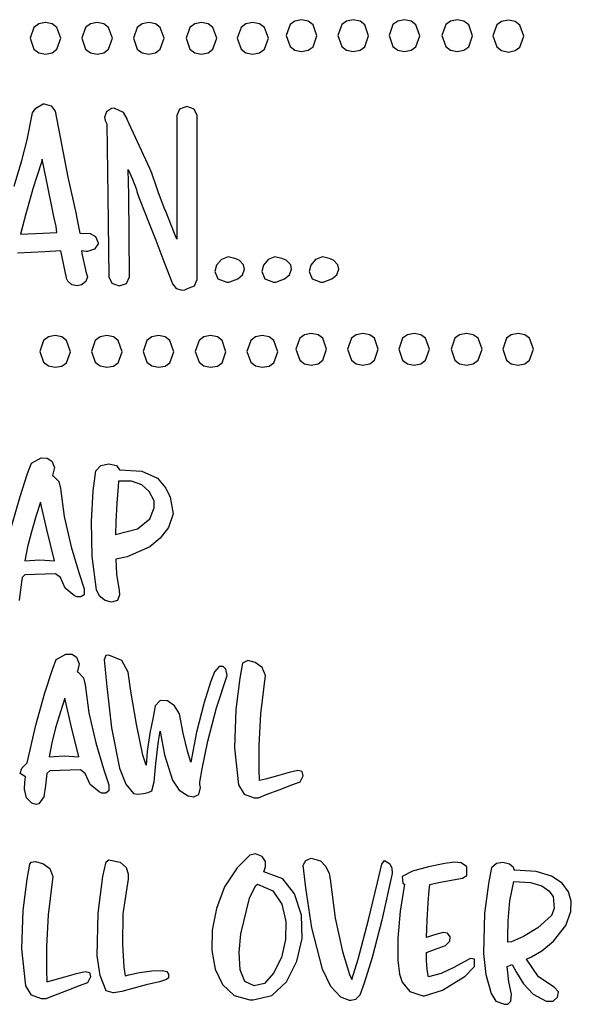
# Model space of a CAD drawing. Extents: x 48 to 160, y 6 to 137.
# Tile 5 of 14: x 131 to 160, y 11 to 63. Entities that reach past the tile are written whole.
import ezdxf

# ---------------------------------------------------------------- set-up
doc = ezdxf.new("R2010")
doc.units = 0

msp = doc.modelspace()

# ---------------------------------------------------------------- linework, layer by layer
at = {"layer": 'Layer 1'}
for p, q in [((132.067106, 62.525452), (131.815753, 62.336827)), ((132.419, 62.597), (132.067106, 62.525452)), ((132.77075, 62.525449), (132.419, 62.597)), ((132.419, 62.597), (132.419, 62.597)), ((133.022, 62.336814), (132.77075, 62.525449)), ((134.776106, 62.525452), (134.524752, 62.336827)), ((135.128, 62.597), (134.776106, 62.525452)), ((135.47975, 62.525449), (135.128, 62.597)), ((135.128, 62.597), (135.128, 62.597)), ((135.731, 62.336814), (135.47975, 62.525449)), ((137.485106, 62.525452), (137.233752, 62.336827)), ((137.837, 62.597), (137.485106, 62.525452)), ((138.189078, 62.525449), (137.837, 62.597)), ((137.837, 62.597), (137.837, 62.597)), ((138.440562, 62.336814), (138.189078, 62.525449)), ((140.251106, 62.525452), (139.999752, 62.336827)), ((140.603, 62.597), (140.251106, 62.525452)), ((140.95475, 62.525449), (140.603, 62.597)), ((140.603, 62.597), (140.603, 62.597)), ((141.206, 62.336814), (140.95475, 62.525449)), ((142.932106, 62.525452), (142.680752, 62.336827)), ((143.284, 62.597), (142.932106, 62.525452)), ((143.645266, 62.525449), (143.284, 62.597)), ((143.284, 62.597), (143.284, 62.597)), ((143.903312, 62.336814), (143.645266, 62.525449)), ((145.248753, 62.477927), (145.04767, 61.905545)), ((145.500106, 62.666552), (145.248753, 62.477927)), ((145.852, 62.7381), (145.500106, 62.666552)), ((146.204078, 62.665392), (145.852, 62.7381)), ((145.852, 62.7381), (145.852, 62.7381)), ((146.455563, 62.473948), (146.204078, 62.665392)), ((146.65675, 61.894936), (146.455563, 62.473948)), ((147.958753, 62.477927), (147.75767, 61.905545)), ((148.210106, 62.666552), (147.958753, 62.477927)), ((148.562, 62.7381), (148.210106, 62.666552)), ((148.91375, 62.665392), (148.562, 62.7381)), ((148.562, 62.7381), (148.562, 62.7381)), ((149.165, 62.473948), (148.91375, 62.665392)), ((149.366, 61.894936), (149.165, 62.473948)), ((150.639752, 62.477927), (150.43867, 61.905545)), ((150.891106, 62.666552), (150.639752, 62.477927)), ((151.243, 62.7381), (150.891106, 62.666552)), ((151.59475, 62.665392), (151.243, 62.7381)), ((151.243, 62.7381), (151.243, 62.7381)), ((151.846, 62.473948), (151.59475, 62.665392)), ((152.047, 61.894936), (151.846, 62.473948)), ((153.405753, 62.477927), (153.20467, 61.905545)), ((153.657106, 62.666552), (153.405753, 62.477927)), ((154.009, 62.7381), (153.657106, 62.666552)), ((154.36075, 62.665392), (154.009, 62.7381)), ((154.009, 62.7381), (154.009, 62.7381)), ((154.612, 62.473948), (154.36075, 62.665392)), ((154.813, 61.894936), (154.612, 62.473948)), ((156.086437, 62.461571), (155.88525, 61.887864)), ((156.337922, 62.646385), (156.086437, 62.461571)), ((156.69, 62.70981), (156.337922, 62.646385)), ((157.041894, 62.638262), (156.69, 62.70981)), ((157.293248, 62.449637), (157.041894, 62.638262)), ((157.49433, 61.877255), (157.293248, 62.449637)), ((131.815753, 62.336827), (131.61467, 61.764445)), ((133.223, 61.764411), (133.022, 62.336814)), ((134.524752, 62.336827), (134.32367, 61.764445)), ((135.932, 61.764411), (135.731, 62.336814)), ((137.233752, 62.336827), (137.03267, 61.764445)), ((138.64175, 61.764411), (138.440562, 62.336814)), ((139.999752, 62.336827), (139.79867, 61.764445)), ((141.407, 61.764411), (141.206, 62.336814)), ((142.680752, 62.336827), (142.47967, 61.764445)), ((144.10975, 61.764411), (143.903312, 62.336814)), ((145.04767, 61.905545), (145.248753, 61.333163)), ((146.455563, 61.321229), (146.65675, 61.894936)), ((147.75767, 61.905545), (147.958753, 61.333163)), ((149.165, 61.321229), (149.366, 61.894936)), ((150.43867, 61.905545), (150.639752, 61.333163)), ((151.846, 61.321229), (152.047, 61.894936)), ((153.20467, 61.905545), (153.405753, 61.333163)), ((154.612, 61.321229), (154.813, 61.894936)), ((155.88525, 61.887864), (156.086437, 61.308852)), ((157.293248, 61.304873), (157.49433, 61.877255)), ((131.61467, 61.764445), (131.815753, 61.192063)), ((133.022, 61.192025), (133.223, 61.764411)), ((134.32367, 61.764445), (134.524752, 61.192063)), ((135.731, 61.192025), (135.932, 61.764411)), ((137.03267, 61.764445), (137.233752, 61.192063)), ((138.440562, 61.192025), (138.64175, 61.764411)), ((139.79867, 61.764445), (139.999752, 61.192063)), ((141.206, 61.192025), (141.407, 61.764411)), ((142.47967, 61.764445), (142.680752, 61.192063)), ((143.903312, 61.192025), (144.10975, 61.764411)), ((131.815753, 61.192063), (132.067106, 61.003438)), ((132.067106, 61.003438), (132.419, 60.93189)), ((132.419, 60.93189), (132.77075, 61.003412)), ((132.77075, 61.003412), (133.022, 61.192025)), ((134.524752, 61.192063), (134.776106, 61.003438)), ((134.776106, 61.003438), (135.128, 60.93189)), ((135.128, 60.93189), (135.47975, 61.003412)), ((135.47975, 61.003412), (135.731, 61.192025)), ((137.233752, 61.192063), (137.485106, 61.003438)), ((137.485106, 61.003438), (137.837, 60.93189)), ((137.837, 60.93189), (138.189078, 61.003412)), ((138.189078, 61.003412), (138.440562, 61.192025)), ((139.999752, 61.192063), (140.251106, 61.003438)), ((140.251106, 61.003438), (140.603, 60.93189)), ((140.603, 60.93189), (140.95475, 61.003412)), ((140.95475, 61.003412), (141.206, 61.192025)), ((142.680752, 61.192063), (142.932106, 61.003438)), ((142.932106, 61.003438), (143.284, 60.93189)), ((143.284, 60.93189), (143.645266, 61.003412)), ((143.645266, 61.003412), (143.903312, 61.192025)), ((145.248753, 61.333163), (145.500106, 61.144538)), ((145.500106, 61.144538), (145.852, 61.07299)), ((145.852, 61.07299), (146.204078, 61.136415)), ((146.204078, 61.136415), (146.455563, 61.321229)), ((147.958753, 61.333163), (148.210106, 61.144538)), ((148.210106, 61.144538), (148.562, 61.07299)), ((148.562, 61.07299), (148.91375, 61.136415)), ((148.91375, 61.136415), (149.165, 61.321229)), ((150.639752, 61.333163), (150.891106, 61.144538)), ((150.891106, 61.144538), (151.243, 61.07299)), ((151.243, 61.07299), (151.59475, 61.136415)), ((151.59475, 61.136415), (151.846, 61.321229)), ((153.405753, 61.333163), (153.657106, 61.144538)), ((153.657106, 61.144538), (154.009, 61.07299)), ((154.009, 61.07299), (154.36075, 61.136415)), ((154.36075, 61.136415), (154.612, 61.321229)), ((156.086437, 61.308852), (156.337922, 61.117408)), ((156.337922, 61.117408), (156.69, 61.0447)), ((156.69, 61.0447), (157.041894, 61.116248)), ((156.69, 61.0447), (156.69, 61.0447)), ((157.041894, 61.116248), (157.293248, 61.304873)), ((131.910998, 58.10961), (132.306109, 58.335388)), ((132.306109, 58.335388), (132.362554, 58.335388)), ((132.362554, 58.335388), (132.729443, 58.2225)), ((131.459443, 56.4445), (131.741665, 57.85561)), ((131.741665, 57.85561), (131.910998, 58.10961)), ((132.729443, 58.2225), (132.926998, 57.940277)), ((132.926998, 57.940277), (133.604331, 54.497167)), ((135.621446, 57.908561), (135.522668, 57.629867)), ((135.889557, 58.081422), (135.621446, 57.908561)), ((136.030668, 58.109644), (135.889557, 58.081422)), ((136.510445, 57.883866), (136.030668, 58.109644)), ((136.708, 57.5452), (136.510445, 57.883866)), ((139.456473, 58.060245), (139.304778, 57.714523)), ((139.841, 58.1943), (139.456473, 58.060245)), ((140.214805, 58.049654), (139.841, 58.1943)), ((139.841, 58.1943), (139.841, 58.1943)), ((140.377442, 57.714535), (140.214805, 58.049654)), ((135.522668, 57.629867), (135.55089, 57.460534)), ((135.55089, 57.460534), (135.635557, 57.291201)), ((135.635557, 57.291201), (135.692001, 53.509431)), ((136.708338, 57.516966), (136.708, 57.5452)), ((137.893668, 54.948746), (136.708338, 57.516966)), ((139.304778, 57.714523), (139.304778, 51.251643)), ((140.377442, 49.134985), (140.377442, 57.714535)), ((131.177221, 55.37206), (131.459443, 56.4445)), ((130.78211, 54.01739), (131.177221, 55.37206)), ((132.192778, 55.230927), (131.769445, 53.876257)), ((132.249222, 55.428482), (132.192778, 55.230927)), ((132.475, 54.327812), (132.249222, 55.428482)), ((136.793222, 53.56587), (136.765, 54.89231)), ((136.765, 54.89231), (136.849666, 54.694755)), ((136.849666, 54.694755), (136.849666, 54.694755)), ((136.849666, 54.694755), (136.990777, 54.384311)), ((138.006557, 54.694746), (137.893668, 54.948746)), ((138.260557, 53.932747), (138.006557, 54.694746)), ((132.870111, 52.436922), (132.475, 54.327812)), ((133.604331, 54.497167), (134.027664, 52.549837)), ((136.990777, 54.384311), (137.188332, 53.848089)), ((131.769445, 53.876257), (131.628334, 53.368257)), ((137.188332, 53.848089), (137.216554, 53.7352)), ((137.216554, 53.7352), (137.301221, 53.4812)), ((138.345224, 53.678747), (138.260557, 53.932747)), ((138.260557, 53.932747), (138.260557, 53.932747)), ((138.68389, 52.803859), (138.345224, 53.678747)), ((131.628334, 53.368257), (131.402556, 52.578035)), ((135.692001, 53.509431), (135.749, 49.2761)), ((136.821444, 49.2761), (136.793222, 53.56587)), ((137.301221, 53.4812), (137.696332, 52.4652)), ((138.712112, 52.747415), (138.68389, 52.803859)), ((138.68389, 52.803859), (138.68389, 52.803859)), ((139.191889, 51.533865), (138.712112, 52.747415)), ((131.402556, 52.578035), (131.120334, 51.505595)), ((132.983, 51.9007), (132.870111, 52.436922)), ((134.027664, 52.549837), (134.055886, 52.436948)), ((134.055886, 52.436948), (134.225219, 51.56206)), ((137.696332, 52.4652), (137.724554, 52.436978)), ((137.724554, 52.436978), (137.724554, 52.408756)), ((137.724554, 52.408756), (138.204331, 51.195206)), ((131.120334, 51.505595), (132.277444, 51.562039)), ((132.277444, 51.562039), (133.011221, 51.590262)), ((133.011221, 51.590262), (132.983, 51.9007)), ((132.983, 51.9007), (132.983, 51.9007)), ((134.225219, 51.56206), (134.761441, 51.533838)), ((134.761441, 51.533838), (135.046805, 51.389242)), ((135.046805, 51.389242), (135.184, 51.0541)), ((135.184, 51.0541), (135.184, 50.997656)), ((135.184, 51.0541), (135.184, 51.0541)), ((138.204331, 51.195206), (138.57122, 50.207429)), ((139.304778, 51.251643), (139.191889, 51.533865)), ((132.390003, 50.574322), (130.950673, 50.517878)), ((133.236669, 50.630767), (132.390003, 50.574322)), ((133.518891, 49.219657), (133.236669, 50.630767)), ((134.563112, 50.602545), (134.309112, 50.630767)), ((134.309112, 50.630767), (134.337334, 50.489656)), ((134.619556, 50.602545), (134.563112, 50.602545)), ((134.986445, 50.715433), (134.619556, 50.602545)), ((135.184, 50.997656), (134.986445, 50.715433)), ((134.337334, 50.489656), (134.563112, 49.473656)), ((138.57122, 50.207429), (139.022775, 49.050319)), ((141.647667, 50.179222), (141.393667, 49.889945)), ((142.000445, 50.323861), (141.647667, 50.179222)), ((142.353222, 50.235667), (142.000445, 50.323861)), ((142.579, 50.151), (142.353222, 50.235667)), ((142.804403, 49.90049), (142.579, 50.151)), ((142.579, 50.151), (142.579, 50.151)), ((144.102667, 50.179222), (143.848667, 49.889945)), ((144.455444, 50.323861), (144.102667, 50.179222)), ((144.808222, 50.235667), (144.455444, 50.323861)), ((145.034, 50.151), (144.808222, 50.235667)), ((145.280778, 49.90049), (145.034, 50.151)), ((145.034, 50.151), (145.034, 50.151)), ((146.585667, 50.179222), (146.331667, 49.889945)), ((146.938445, 50.323861), (146.585667, 50.179222)), ((147.291222, 50.235667), (146.938445, 50.323861)), ((147.517, 50.151), (147.291222, 50.235667)), ((147.753653, 49.90049), (147.517, 50.151)), ((147.517, 50.151), (147.517, 50.151)), ((141.393667, 49.889945), (141.309001, 49.558334)), ((141.309001, 49.558334), (141.460695, 49.170279)), ((142.753184, 49.37489), (142.861222, 49.671223)), ((142.861222, 49.671223), (142.804403, 49.90049)), ((143.848667, 49.889945), (143.764001, 49.558334)), ((143.764001, 49.558334), (143.915695, 49.170279)), ((145.208184, 49.37489), (145.316222, 49.671223)), ((145.316222, 49.671223), (145.280778, 49.90049)), ((146.331667, 49.889945), (146.247001, 49.558334)), ((146.247001, 49.558334), (146.398695, 49.170279)), ((147.691184, 49.37489), (147.799222, 49.671223)), ((147.799222, 49.671223), (147.753653, 49.90049)), ((133.518891, 49.191435), (133.518891, 49.219657)), ((133.575335, 49.078546), (133.518891, 49.191435)), ((133.603557, 49.050323), (133.575335, 49.078546)), ((133.801112, 48.859823), (133.603557, 49.050323)), ((134.538417, 49.022101), (134.309112, 48.852768)), ((134.619556, 49.276101), (134.538417, 49.022101)), ((134.563112, 49.473656), (134.619556, 49.276101)), ((135.749, 49.2761), (135.900694, 48.940962)), ((136.669749, 48.930378), (136.821444, 49.2761)), ((139.022775, 49.050319), (139.07922, 48.909208)), ((140.229275, 48.799847), (140.377442, 49.134985)), ((141.460695, 49.170279), (141.929889, 48.99389)), ((141.929889, 48.99389), (142.014556, 48.99389)), ((142.014556, 48.99389), (142.042778, 48.99389)), ((142.042778, 48.99389), (142.504916, 49.163224)), ((142.504916, 49.163224), (142.753184, 49.37489)), ((143.915695, 49.170279), (144.384889, 48.99389)), ((144.384889, 48.99389), (144.469556, 48.99389)), ((144.469556, 48.99389), (144.497778, 48.99389)), ((144.497778, 48.99389), (144.959916, 49.163224)), ((144.959916, 49.163224), (145.208184, 49.37489)), ((146.398695, 49.170279), (146.867889, 48.99389)), ((146.867889, 48.99389), (146.952556, 48.99389)), ((146.952556, 48.99389), (146.980778, 48.99389)), ((146.980778, 48.99389), (147.442916, 49.163224)), ((147.442916, 49.163224), (147.691184, 49.37489)), ((134.083334, 48.796323), (133.801112, 48.859823)), ((134.309112, 48.852768), (134.083334, 48.796323)), ((135.900694, 48.940962), (136.285222, 48.796323)), ((136.285222, 48.796323), (136.669749, 48.930378)), ((139.07922, 48.909208), (139.269719, 48.665791)), ((139.269719, 48.665791), (139.58722, 48.570542)), ((139.58722, 48.570542), (139.728331, 48.598764)), ((139.728331, 48.598764), (139.869442, 48.655208)), ((139.869442, 48.655208), (140.229275, 48.799847)), ((132.323753, 45.939727), (132.12267, 45.367345)), ((132.575106, 46.128352), (132.323753, 45.939727)), ((132.927, 46.1999), (132.575106, 46.128352)), ((133.27875, 46.126035), (132.927, 46.1999)), ((132.927, 46.1999), (132.927, 46.1999)), ((133.53, 45.931783), (133.27875, 46.126035)), ((133.731, 45.346161), (133.53, 45.931783)), ((135.032753, 45.939727), (134.83167, 45.367345)), ((135.284106, 46.128352), (135.032753, 45.939727)), ((135.636, 46.1999), (135.284106, 46.128352)), ((135.98775, 46.126035), (135.636, 46.1999)), ((135.636, 46.1999), (135.636, 46.1999)), ((136.239, 45.931783), (135.98775, 46.126035)), ((136.44, 45.346161), (136.239, 45.931783)), ((137.741753, 45.939727), (137.54067, 45.367345)), ((137.993106, 46.128352), (137.741753, 45.939727)), ((138.345, 46.1999), (137.993106, 46.128352)), ((138.697078, 46.126035), (138.345, 46.1999)), ((138.345, 46.1999), (138.345, 46.1999)), ((138.948563, 45.931783), (138.697078, 46.126035)), ((139.14975, 45.346161), (138.948563, 45.931783)), ((140.479753, 45.939727), (140.27867, 45.367345)), ((140.731106, 46.128352), (140.479753, 45.939727)), ((141.083, 46.1999), (140.731106, 46.128352)), ((141.43475, 46.126035), (141.083, 46.1999)), ((141.083, 46.1999), (141.083, 46.1999)), ((141.686, 45.931783), (141.43475, 46.126035)), ((141.887, 45.346161), (141.686, 45.931783)), ((143.188753, 45.939727), (142.98767, 45.367345)), ((143.440106, 46.128352), (143.188753, 45.939727)), ((143.792, 46.1999), (143.440106, 46.128352)), ((144.144078, 46.126035), (143.792, 46.1999)), ((143.792, 46.1999), (143.792, 46.1999)), ((144.395563, 45.931783), (144.144078, 46.126035)), ((144.59675, 45.346161), (144.395563, 45.931783)), ((145.756753, 46.052527), (145.55567, 45.480145)), ((146.008106, 46.241152), (145.756753, 46.052527)), ((146.36, 46.3127), (146.008106, 46.241152)), ((146.712078, 46.241153), (146.36, 46.3127)), ((146.36, 46.3127), (146.36, 46.3127)), ((146.963562, 46.052528), (146.712078, 46.241153)), ((147.16475, 45.480149), (146.963562, 46.052528)), ((148.466752, 46.052527), (148.26567, 45.480145)), ((148.718106, 46.241152), (148.466752, 46.052527)), ((149.07, 46.3127), (148.718106, 46.241152)), ((149.42175, 46.241153), (149.07, 46.3127)), ((149.07, 46.3127), (149.07, 46.3127)), ((149.673, 46.052528), (149.42175, 46.241153)), ((149.874, 45.480149), (149.673, 46.052528)), ((151.147753, 46.052527), (150.94667, 45.480145)), ((151.399106, 46.241152), (151.147753, 46.052527)), ((151.751, 46.3127), (151.399106, 46.241152)), ((152.10275, 46.241153), (151.751, 46.3127)), ((151.751, 46.3127), (151.751, 46.3127)), ((152.354, 46.052528), (152.10275, 46.241153)), ((152.555, 45.480149), (152.354, 46.052528)), ((153.884752, 46.052527), (153.68367, 45.480145)), ((154.136106, 46.241152), (153.884752, 46.052527)), ((154.488, 46.3127), (154.136106, 46.241152)), ((154.849266, 46.241153), (154.488, 46.3127)), ((154.488, 46.3127), (154.488, 46.3127)), ((155.107313, 46.052528), (154.849266, 46.241153)), ((155.31375, 45.480149), (155.107313, 46.052528)), ((156.594753, 46.052527), (156.39367, 45.480145)), ((156.846106, 46.241152), (156.594753, 46.052527)), ((157.198, 46.3127), (156.846106, 46.241152)), ((157.54975, 46.241153), (157.198, 46.3127)), ((157.198, 46.3127), (157.198, 46.3127)), ((157.801, 46.052528), (157.54975, 46.241153)), ((158.002, 45.480149), (157.801, 46.052528)), ((145.55567, 45.480145), (145.756753, 44.907763)), ((146.963562, 44.907768), (147.16475, 45.480149)), ((148.26567, 45.480145), (148.466752, 44.907763)), ((149.673, 44.907768), (149.874, 45.480149)), ((150.94667, 45.480145), (151.147753, 44.907763)), ((152.354, 44.907768), (152.555, 45.480149)), ((153.68367, 45.480145), (153.884752, 44.907763)), ((155.107313, 44.907768), (155.31375, 45.480149)), ((156.39367, 45.480145), (156.594753, 44.907763)), ((157.801, 44.907768), (158.002, 45.480149)), ((132.12267, 45.367345), (132.323753, 44.794963)), ((133.53, 44.771132), (133.731, 45.346161)), ((134.83167, 45.367345), (135.032753, 44.794963)), ((136.239, 44.771132), (136.44, 45.346161)), ((137.54067, 45.367345), (137.741753, 44.794963)), ((138.948563, 44.771132), (139.14975, 45.346161)), ((140.27867, 45.367345), (140.479753, 44.794963)), ((141.686, 44.771132), (141.887, 45.346161)), ((142.98767, 45.367345), (143.188753, 44.794963)), ((144.395563, 44.771132), (144.59675, 45.346161)), ((145.756753, 44.907763), (146.008106, 44.719138)), ((146.712078, 44.719141), (146.963562, 44.907768)), ((148.466752, 44.907763), (148.718106, 44.719138)), ((149.42175, 44.719141), (149.673, 44.907768)), ((151.147753, 44.907763), (151.399106, 44.719138)), ((152.10275, 44.719141), (152.354, 44.907768)), ((153.884752, 44.907763), (154.136106, 44.719138)), ((154.849266, 44.719141), (155.107313, 44.907768)), ((156.594753, 44.907763), (156.846106, 44.719138)), ((157.54975, 44.719141), (157.801, 44.907768)), ((132.323753, 44.794963), (132.575106, 44.606338)), ((132.575106, 44.606338), (132.927, 44.53479)), ((132.927, 44.53479), (133.27875, 44.590119)), ((133.27875, 44.590119), (133.53, 44.771132)), ((135.032753, 44.794963), (135.284106, 44.606338)), ((135.284106, 44.606338), (135.636, 44.53479)), ((135.636, 44.53479), (135.98775, 44.590119)), ((135.98775, 44.590119), (136.239, 44.771132)), ((137.741753, 44.794963), (137.993106, 44.606338)), ((137.993106, 44.606338), (138.345, 44.53479)), ((138.345, 44.53479), (138.697078, 44.590119)), ((138.697078, 44.590119), (138.948563, 44.771132)), ((140.479753, 44.794963), (140.731106, 44.606338)), ((140.731106, 44.606338), (141.083, 44.53479)), ((141.083, 44.53479), (141.43475, 44.590119)), ((141.43475, 44.590119), (141.686, 44.771132)), ((143.188753, 44.794963), (143.440106, 44.606338)), ((143.440106, 44.606338), (143.792, 44.53479)), ((143.792, 44.53479), (144.144078, 44.590119)), ((144.144078, 44.590119), (144.395563, 44.771132)), ((146.008106, 44.719138), (146.36, 44.64759)), ((146.36, 44.64759), (146.712078, 44.719141)), ((148.718106, 44.719138), (149.07, 44.64759)), ((149.07, 44.64759), (149.42175, 44.719141)), ((151.399106, 44.719138), (151.751, 44.64759)), ((151.751, 44.64759), (152.10275, 44.719141)), ((154.136106, 44.719138), (154.488, 44.64759)), ((154.488, 44.64759), (154.849266, 44.719141)), ((156.846106, 44.719138), (157.198, 44.64759)), ((157.198, 44.64759), (157.54975, 44.719141)), ((131.685219, 39.511162), (132.193219, 39.793384)), ((132.193219, 39.793384), (132.517774, 39.782801)), ((132.517774, 39.782801), (132.757663, 39.624051)), ((131.487664, 38.97494), (131.685219, 39.511162)), ((132.757663, 39.624051), (132.898774, 39.285385)), ((132.898774, 39.285385), (132.814107, 38.946719)), ((135.071006, 39.116133), (135.325006, 39.398355)), ((135.325006, 39.398355), (135.748339, 39.483022)), ((135.748339, 39.483022), (136.14345, 39.398355)), ((136.14345, 39.398355), (136.312783, 39.172577)), ((131.092553, 37.76139), (131.487664, 38.97494)), ((132.814107, 38.946719), (132.785885, 38.862053)), ((132.785885, 38.862053), (132.842329, 38.83383)), ((132.842329, 38.83383), (133.124551, 38.551608)), ((134.929895, 38.071913), (135.071006, 39.116133)), ((136.312783, 39.172577), (137.469893, 39.08791)), ((137.469893, 39.08791), (138.288337, 38.721021)), ((138.288337, 38.721021), (138.739892, 38.213021)), ((133.124551, 38.551608), (133.209218, 38.184719)), ((133.209218, 38.184719), (133.406773, 36.717169)), ((136.228117, 38.297599), (136.171672, 37.422711)), ((136.256339, 38.579821), (136.228117, 38.297599)), ((136.937196, 38.56571), (136.256339, 38.579821)), ((137.469889, 38.382266), (136.937196, 38.56571)), ((137.868528, 38.033017), (137.469889, 38.382266)), ((138.739892, 38.213021), (138.96567, 37.733244)), ((130.612776, 36.06806), (131.092553, 37.76139)), ((134.845228, 36.463243), (134.929895, 38.071913)), ((138.119, 37.5356), (137.868528, 38.033017)), ((138.96567, 37.733244), (139.114334, 36.868906)), ((132.164334, 37.47923), (131.938556, 36.773675)), ((132.503, 36.0399), (132.164334, 37.47923)), ((136.171672, 37.422711), (136.115228, 36.434934)), ((137.893227, 36.604267), (138.119005, 37.168711)), ((138.119005, 37.168711), (138.119, 37.5356)), ((138.119, 37.5356), (138.119, 37.5356)), ((131.938556, 36.773675), (131.684556, 35.927009)), ((133.406773, 36.717169), (133.773662, 35.136729)), ((139.114334, 36.868906), (138.881, 36.1528)), ((134.87345, 34.628803), (134.845228, 36.463243)), ((136.115228, 36.434934), (136.087006, 35.785823)), ((137.244116, 36.068045), (137.893227, 36.604267)), ((138.881, 36.1528), (138.440028, 35.5813)), ((138.881, 36.1528), (138.881, 36.1528)), ((131.684556, 35.927009), (131.487001, 35.136787)), ((132.898111, 34.40301), (132.503, 36.0399)), ((132.503, 36.0399), (132.503, 36.0399)), ((136.087006, 35.785823), (137.244116, 36.068045)), ((138.440028, 35.5813), (137.893223, 35.1368)), ((131.487001, 35.136787), (131.34589, 34.40301)), ((133.773662, 35.136729), (134.168773, 33.782059)), ((137.893223, 35.1368), (136.707893, 34.600578)), ((135.099228, 32.879023), (134.87345, 34.628803)), ((136.707893, 34.600578), (136.115227, 34.487689)), ((131.34589, 34.40301), (132.136112, 34.459454)), ((132.136112, 34.459454), (132.898111, 34.40301)), ((136.115227, 34.487689), (136.143449, 33.697467)), ((131.205443, 33.528066), (131.120776, 32.907178)), ((131.346554, 33.669177), (131.205443, 33.528066)), ((132.955224, 33.725621), (131.346554, 33.669177)), ((133.209224, 33.528066), (132.955224, 33.725621)), ((133.463224, 32.963622), (133.209224, 33.528066)), ((134.168773, 33.782059), (134.451, 32.9354)), ((136.143449, 33.697467), (136.28456, 32.850801)), ((131.120776, 32.907178), (131.03611, 32.314512)), ((133.943001, 32.568511), (133.463224, 32.963622)), ((134.084112, 32.512067), (133.943001, 32.568511)), ((134.281667, 32.512067), (134.084112, 32.512067)), ((134.451, 32.624956), (134.281667, 32.512067)), ((134.451, 32.9354), (134.451, 32.624956)), ((134.451, 32.9354), (134.451, 32.9354)), ((135.250922, 32.543884), (135.099228, 32.879023)), ((135.550783, 32.314579), (135.250922, 32.543884)), ((136.312782, 32.625023), (136.199893, 32.314579)), ((136.28456, 32.850801), (136.312782, 32.625023)), ((135.889449, 32.229912), (135.550783, 32.314579)), ((136.199893, 32.314579), (135.889449, 32.229912)), ((132.983219, 29.238262), (133.491219, 29.520484)), ((133.491219, 29.520484), (133.815774, 29.509901)), ((133.815774, 29.509901), (134.055663, 29.351151)), ((135.579562, 29.435851), (135.494895, 29.210073)), ((135.748895, 29.464073), (135.579562, 29.435851)), ((136.426228, 29.181851), (135.748895, 29.464073)), ((132.785664, 28.70204), (132.983219, 29.238262)), ((134.055663, 29.351151), (134.196774, 29.012485)), ((134.196774, 29.012485), (134.112107, 28.673819)), ((135.494895, 29.210073), (135.636006, 27.827183)), ((136.764894, 28.560963), (136.426228, 29.181851)), ((142.748336, 29.04077), (142.607225, 28.250548)), ((143.030558, 29.181881), (142.748336, 29.04077)), ((143.425669, 29.068992), (143.030558, 29.181881)), ((143.792558, 28.814992), (143.425669, 29.068992)), ((132.390553, 27.48849), (132.785664, 28.70204)), ((134.112107, 28.673819), (134.083885, 28.589153)), ((134.083885, 28.589153), (134.140329, 28.56093)), ((134.140329, 28.56093), (134.422551, 28.278708)), ((136.906005, 27.573186), (136.764894, 28.560963)), ((141.280445, 28.589178), (141.08289, 28.052956)), ((141.527389, 28.867872), (141.280445, 28.589178)), ((141.393336, 26.698312), (141.95778, 28.391642)), ((141.732, 28.8714), (141.527389, 28.867872)), ((141.887347, 28.726793), (141.732, 28.8714)), ((141.732, 28.8714), (141.732, 28.8714)), ((141.95778, 28.391642), (141.887347, 28.726793)), ((143.707891, 26.387879), (143.961891, 28.391659)), ((143.961891, 28.391659), (143.792558, 28.814992)), ((134.422551, 28.278708), (134.507218, 27.911819)), ((134.507218, 27.911819), (134.704773, 26.444269)), ((141.08289, 28.052956), (140.744224, 26.980516)), ((142.607225, 28.250548), (142.40967, 26.613658)), ((131.910776, 25.79516), (132.390553, 27.48849)), ((135.636006, 27.827183), (135.890006, 25.654073)), ((137.188227, 25.851636), (136.906005, 27.573186)), ((133.434334, 27.20633), (133.208556, 26.500775)), ((133.773, 25.767), (133.434334, 27.20633)), ((138.430003, 27.09341), (138.176003, 26.811188)), ((138.825114, 27.065188), (138.430003, 27.09341)), ((139.192003, 26.811188), (138.825114, 27.065188)), ((140.744224, 26.980516), (140.349113, 25.428296)), ((133.208556, 26.500775), (132.954556, 25.654109)), ((134.704773, 26.444269), (135.071662, 24.863829)), ((138.176003, 26.811188), (138.063114, 26.218522)), ((139.446003, 26.387855), (139.192003, 26.811188)), ((139.643558, 25.371855), (139.446003, 26.387855)), ((140.941781, 24.948532), (141.393336, 26.698312)), ((142.40967, 26.613658), (142.325004, 24.609878)), ((143.623225, 24.722769), (143.707891, 26.387879)), ((131.459221, 23.81961), (131.910776, 25.79516)), ((137.526893, 24.214746), (137.188227, 25.851636)), ((138.063114, 26.218522), (137.893781, 25.371856)), ((132.954556, 25.654109), (132.757001, 24.863887)), ((134.168111, 24.13011), (133.773, 25.767)), ((133.773, 25.767), (133.773, 25.767)), ((135.890006, 25.654073), (136.313339, 23.537413)), ((137.893781, 25.371856), (137.75267, 24.412301)), ((138.345338, 24.948526), (138.430004, 25.484748)), ((138.430004, 25.484748), (138.430004, 25.456526)), ((138.430004, 25.456526), (138.655782, 24.242976)), ((139.869336, 24.440522), (139.643558, 25.371855)), ((140.349113, 25.428296), (140.038669, 23.847856)), ((132.757001, 24.863887), (132.61589, 24.13011)), ((135.071662, 24.863829), (135.466773, 23.509159)), ((138.204227, 23.791416), (138.345338, 24.948526)), ((140.631337, 23.509202), (140.941781, 24.948532)), ((137.75267, 24.412301), (137.696226, 23.706746)), ((138.655782, 24.242976), (139.079115, 22.916536)), ((140.038669, 23.847856), (139.869336, 24.440522)), ((142.325004, 24.609878), (142.550782, 22.662548)), ((143.623225, 23.480989), (143.623225, 24.722769)), ((131.176999, 23.537388), (131.459221, 23.81961)), ((132.61589, 24.13011), (133.406112, 24.186554)), ((133.406112, 24.186554), (134.168111, 24.13011)), ((137.696226, 23.706746), (137.526893, 24.214746)), ((138.11956, 22.831861), (138.204227, 23.791416)), ((131.092332, 23.255166), (131.176999, 23.537388)), ((131.374554, 23.085833), (131.092332, 23.255166)), ((132.503443, 23.255166), (132.418776, 22.634278)), ((132.644554, 23.396277), (132.503443, 23.255166)), ((134.253224, 23.452721), (132.644554, 23.396277)), ((134.507224, 23.255166), (134.253224, 23.452721)), ((134.761224, 22.690722), (134.507224, 23.255166)), ((135.466773, 23.509159), (135.749, 22.6625)), ((136.313339, 23.537413), (136.637894, 22.704857)), ((140.518448, 22.803647), (140.631337, 23.509202)), ((143.651447, 22.888323), (143.623225, 23.480989)), ((145.203667, 23.311655), (144.582779, 23.142322)), ((145.655222, 23.424544), (145.203667, 23.311655)), ((145.881, 23.3681), (145.655222, 23.424544)), ((145.937446, 23.142326), (145.881, 23.3681)), ((145.881, 23.3681), (145.881, 23.3681)), ((131.31811, 22.436722), (131.346332, 22.803611)), ((131.346332, 22.803611), (131.374554, 23.085833)), ((135.241001, 22.295611), (134.761224, 22.690722)), ((136.637894, 22.704857), (137.047116, 22.210973)), ((138.006671, 22.352084), (138.11956, 22.831861)), ((139.079115, 22.916536), (139.43542, 22.390897)), ((140.518448, 22.690758), (140.518448, 22.803647)), ((140.54667, 22.521425), (140.518448, 22.690758)), ((143.961891, 22.972989), (143.651447, 22.888323)), ((144.582779, 23.142322), (143.961891, 22.972989)), ((145.34478, 22.662549), (145.768113, 22.831882)), ((145.768113, 22.831882), (145.937446, 23.142326)), ((131.430999, 21.985167), (131.31811, 22.436722)), ((132.418776, 22.634278), (132.33411, 22.041612)), ((135.382112, 22.239167), (135.241001, 22.295611)), ((135.579667, 22.239167), (135.382112, 22.239167)), ((135.749, 22.352056), (135.579667, 22.239167)), ((135.749, 22.6625), (135.749, 22.352056)), ((135.749, 22.6625), (135.749, 22.6625)), ((137.047116, 22.210973), (137.272894, 22.182751)), ((137.272894, 22.182751), (137.555116, 22.210973)), ((137.555116, 22.210973), (137.809116, 22.267417)), ((137.809116, 22.267417), (138.006671, 22.352084)), ((139.43542, 22.390897), (139.897559, 22.098092)), ((140.462003, 22.154536), (140.54667, 22.521425)), ((142.550782, 22.662548), (142.833004, 22.182771)), ((142.833004, 22.182771), (143.369226, 21.985216)), ((143.990114, 22.154549), (144.667447, 22.408549)), ((144.667447, 22.408549), (145.34478, 22.662549)), ((131.713221, 21.702945), (131.430999, 21.985167)), ((131.938999, 21.646501), (131.713221, 21.702945)), ((132.08011, 21.674723), (131.938999, 21.646501)), ((132.33411, 22.041612), (132.08011, 21.674723)), ((139.897559, 22.098092), (140.179781, 22.041647)), ((140.179781, 22.041647), (140.208003, 22.041647)), ((140.208003, 22.041647), (140.462003, 22.154536)), ((143.369226, 21.985216), (143.566781, 21.985216)), ((143.566781, 21.985216), (143.595003, 21.985216)), ((143.595003, 21.985216), (143.990114, 22.154549)), ((131.600335, 18.513866), (131.677946, 18.626755)), ((131.677946, 18.626755), (131.882557, 18.654977)), ((131.882557, 18.654977), (132.277668, 18.542088)), ((135.437891, 17.864713), (135.61428, 18.63024)), ((135.61428, 18.63024), (135.748335, 18.739601)), ((135.748335, 18.739601), (136.341001, 18.626712)), ((136.341001, 18.626712), (136.651445, 18.34449)), ((143.143223, 18.993689), (142.46589, 18.316356)), ((143.436028, 19.057188), (143.143223, 18.993689)), ((143.792334, 18.909022), (143.436028, 19.057188)), ((143.961667, 18.655022), (143.792334, 18.909022)), ((143.961667, 18.3728), (143.961667, 18.655022)), ((145.937447, 18.457423), (146.078558, 18.711423)), ((146.078558, 18.711423), (146.36078, 18.824312)), ((146.36078, 18.824312), (146.840557, 18.683201)), ((146.840557, 18.683201), (147.122779, 18.400979)), ((150.057889, 18.513861), (150.199, 18.711416)), ((150.199, 18.711416), (150.453, 18.5421)), ((153.867334, 18.626773), (153.359334, 18.542106)), ((154.209528, 18.587967), (153.867334, 18.626773)), ((154.488222, 18.400995), (154.209528, 18.587967)), ((156.407892, 18.598499), (156.069226, 18.542054)), ((156.746558, 18.513832), (156.407892, 18.598499)), ((131.459224, 17.723644), (131.600335, 18.513866)), ((132.277668, 18.542088), (132.644557, 18.288088)), ((132.644557, 18.288088), (132.81389, 17.864755)), ((136.651445, 18.34449), (136.764334, 18.005824)), ((142.46589, 18.316356), (141.813252, 17.321524)), ((143.877, 18.1188), (143.961667, 18.3728)), ((143.877, 18.1188), (143.877, 18.1188)), ((144.861084, 17.741323), (143.877, 18.1188)), ((143.877, 18.1188), (143.877, 18.1188)), ((146.078558, 17.272093), (145.937447, 18.457423)), ((147.122779, 18.400979), (147.292112, 18.03409)), ((149.832111, 17.554306), (150.057889, 18.513861)), ((150.453, 18.5421), (150.587055, 18.330433)), ((150.453, 18.5421), (150.453, 18.5421)), ((150.587055, 18.330433), (150.594111, 18.0341)), ((151.666002, 18.146995), (151.158002, 17.892995)), ((152.512668, 18.372773), (151.666002, 18.146995)), ((153.359334, 18.542106), (152.512668, 18.372773)), ((154.516444, 18.372773), (154.488222, 18.400995)), ((154.516444, 17.921218), (154.516444, 18.372773)), ((155.815226, 18.316276), (155.674115, 17.610721)), ((156.069226, 18.542054), (155.815226, 18.316276)), ((156.972336, 18.316277), (156.746558, 18.513832)), ((157.000558, 18.203388), (156.972336, 18.316277)), ((157.02878, 18.203388), (157.000558, 18.203388)), ((158.147086, 18.132833), (157.02878, 18.203388)), ((158.94789, 17.892944), (158.147086, 18.132833)), ((131.261669, 16.086754), (131.459224, 17.723644)), ((132.81389, 17.864755), (132.55989, 15.860975)), ((135.183891, 15.945603), (135.437891, 17.864713)), ((136.764334, 17.723602), (136.482112, 15.917382)), ((136.764334, 18.005824), (136.764334, 17.723602)), ((145.48567, 16.961687), (144.861084, 17.741323)), ((147.292112, 18.03409), (147.348557, 17.723646)), ((147.348557, 17.723646), (147.602557, 15.691646)), ((149.352334, 15.606976), (149.832111, 17.554306)), ((150.594111, 18.0341), (150.057889, 15.57877)), ((151.158002, 17.892995), (151.12978, 17.864773)), ((151.12978, 17.864773), (151.158002, 17.526107)), ((152.569111, 17.44144), (153.020666, 17.554329)), ((153.020666, 17.554329), (154.290666, 17.780107)), ((154.290666, 17.780107), (154.516444, 17.921218)), ((155.674115, 17.610721), (155.448337, 15.945611)), ((156.773889, 16.594808), (156.971444, 17.610808)), ((156.971444, 17.610808), (157.842804, 17.561419)), ((157.842804, 17.561419), (158.438994, 17.38503)), ((159.515861, 17.515472), (158.94789, 17.892944)), ((141.813252, 17.321524), (141.39345, 16.199686)), ((143.115, 16.735926), (143.4325, 17.377981)), ((143.4325, 17.377981), (143.538333, 17.469703)), ((143.538333, 17.469703), (143.538333, 17.469703)), ((143.538333, 17.469703), (144.342665, 17.116926)), ((144.342665, 17.116926), (144.808333, 16.425483)), ((146.389002, 15.183653), (146.078558, 17.272093)), ((151.242669, 17.469663), (151.016891, 16.058553)), ((151.158002, 17.526107), (151.242669, 17.469663)), ((152.484445, 16.481885), (152.540889, 17.159218)), ((152.540889, 17.159218), (152.569111, 17.44144)), ((158.438994, 17.38503), (158.819994, 17.123975)), ((158.819994, 17.123975), (159.03166, 16.820586)), ((159.851, 17.0745), (159.515861, 17.515472)), ((159.991861, 16.584161), (159.851, 17.0745)), ((159.851, 17.0745), (159.851, 17.0745)), ((142.663445, 14.873256), (143.115, 16.735926)), ((145.841975, 15.843385), (145.48567, 16.961687)), ((156.689222, 15.550588), (156.773889, 16.594808)), ((159.03166, 16.820586), (159.088104, 16.199698)), ((159.963891, 16.030287), (159.991861, 16.584161)), ((131.177002, 14.082974), (131.261669, 16.086754)), ((141.39345, 16.199686), (141.1712, 15.056686)), ((144.808333, 16.425483), (145.023292, 15.515298)), ((151.016891, 16.058553), (150.904002, 14.647443)), ((152.428, 15.578775), (152.484445, 16.481885)), ((159.088104, 16.199698), (158.946993, 15.832809)), ((159.709891, 15.29651), (159.963891, 16.030287)), ((132.55989, 15.860975), (132.475223, 14.195865)), ((135.127447, 13.716053), (135.183891, 15.945603)), ((136.482112, 15.917382), (136.45389, 14.308712)), ((145.023292, 15.515298), (145.006, 14.5628)), ((145.880781, 14.619247), (145.841975, 15.843385)), ((147.602557, 15.691646), (147.997668, 13.941866)), ((148.816112, 13.546756), (149.352334, 15.606976)), ((150.057889, 15.57877), (149.549889, 13.63144)), ((152.399778, 14.675665), (152.428, 15.578775)), ((155.448337, 15.945611), (155.391892, 13.828951)), ((156.661, 14.732144), (156.689222, 15.550588)), ((158.946993, 15.832809), (158.241438, 15.183698)), ((141.1712, 15.056686), (141.13945, 13.998356)), ((146.953446, 13.010543), (146.389002, 15.183653)), ((158.241438, 15.183698), (157.479439, 14.732143)), ((159.06078, 14.478066), (159.709891, 15.29651)), ((142.575251, 13.885475), (142.663445, 14.873256)), ((145.006, 14.5628), (144.790806, 13.634993)), ((145.006, 14.5628), (145.006, 14.5628)), ((145.609142, 13.437438), (145.880781, 14.619247)), ((150.904002, 14.647443), (150.904002, 13.490333)), ((152.766667, 14.788554), (152.399778, 14.675665)), ((153.274667, 14.929665), (152.766667, 14.788554)), ((153.500445, 14.901442), (153.274667, 14.929665)), ((153.387556, 14.252332), (153.620389, 14.47811)), ((153.641556, 14.703887), (153.500445, 14.901442)), ((153.620389, 14.47811), (153.641556, 14.703887)), ((156.661, 14.4217), (156.661, 14.732144)), ((156.858551, 14.449921), (156.661, 14.4217)), ((157.479439, 14.732143), (156.858551, 14.449921)), ((158.439892, 13.970066), (159.06078, 14.478066)), ((131.40278, 12.135644), (131.177002, 14.082974)), ((132.475223, 14.195865), (132.475223, 12.954085)), ((136.45389, 14.308712), (136.538557, 13.123382)), ((141.13945, 13.998356), (141.326422, 13.02469)), ((147.997668, 13.941866), (148.364557, 12.728316)), ((152.399779, 13.885444), (152.823112, 14.054777)), ((152.823112, 14.054777), (153.387556, 14.252332)), ((156.661, 14.4217), (156.661, 14.4217)), ((157.90367, 13.659622), (158.439892, 13.970066)), ((135.282669, 12.682416), (135.127447, 13.716053)), ((142.635223, 12.982366), (142.575251, 13.885475)), ((144.790806, 13.634993), (144.385112, 12.81302)), ((145.062337, 12.361467), (145.609142, 13.437438)), ((148.477446, 12.474316), (148.816112, 13.546756)), ((149.549889, 13.63144), (149.126556, 12.27677)), ((150.904002, 13.490333), (150.988668, 12.756556)), ((152.399779, 13.462111), (152.399779, 13.885444)), ((152.428001, 13.010556), (152.399779, 13.462111)), ((154.714, 13.575), (154.375334, 13.405667)), ((154.911552, 13.546778), (154.714, 13.575)), ((154.714, 13.575), (154.714, 13.575)), ((154.911552, 13.151667), (154.911552, 13.546778)), ((155.391892, 13.828951), (155.515364, 12.731815)), ((157.64967, 13.546733), (157.90367, 13.659622)), ((158.270558, 12.6154), (157.64967, 13.546733)), ((132.475223, 12.954085), (132.503445, 12.361419)), ((134.055665, 12.784752), (134.50722, 12.897641)), ((134.50722, 12.897641), (134.733, 12.8412)), ((136.538557, 13.123382), (136.595001, 12.671827)), ((137.357, 12.84116), (138.006111, 12.925827)), ((138.006111, 12.925827), (138.542333, 12.954049)), ((138.542333, 12.954049), (138.542333, 12.954049)), ((138.542333, 12.954049), (138.786167, 12.887056)), ((141.326422, 13.02469), (141.703894, 12.220356)), ((142.875111, 12.368533), (142.635223, 12.982366)), ((147.380307, 12.107436), (146.953446, 13.010543)), ((152.484446, 12.67189), (152.428001, 13.010556)), ((153.839112, 13.095223), (153.161779, 12.784779)), ((154.375334, 13.405667), (153.839112, 13.095223)), ((154.431775, 12.643667), (154.911552, 13.151667)), ((156.633669, 13.151622), (156.887669, 13.264511)), ((156.718335, 12.3614), (156.633669, 13.151622)), ((156.887669, 13.264511), (157.113447, 12.841178)), ((132.503445, 12.361419), (132.813889, 12.446086)), ((132.813889, 12.446086), (133.434777, 12.615419)), ((133.434777, 12.615419), (134.055665, 12.784752)), ((134.789444, 12.615422), (134.620111, 12.304978)), ((134.733, 12.8412), (134.789444, 12.615422)), ((134.733, 12.8412), (134.733, 12.8412)), ((135.607224, 11.881613), (135.282669, 12.682416)), ((136.595001, 12.671827), (136.792556, 12.728271)), ((136.792556, 12.728271), (137.357, 12.84116)), ((138.768111, 12.474278), (138.401222, 12.361389)), ((138.881, 12.558945), (138.768111, 12.474278)), ((138.786167, 12.887056), (138.881, 12.7565)), ((138.881, 12.7565), (138.881, 12.558945)), ((138.881, 12.7565), (138.881, 12.7565)), ((144.385112, 12.81302), (143.898279, 12.262687)), ((148.364557, 12.728316), (148.477446, 12.474316)), ((150.988668, 12.756556), (151.129779, 12.333223)), ((152.512668, 12.615446), (152.484446, 12.67189)), ((152.485, 12.5872), (152.485, 12.5872)), ((152.485, 12.5872), (152.485, 12.5872)), ((152.485, 12.5872), (152.485, 12.5872)), ((152.485, 12.5872), (152.485, 12.5872)), ((153.161779, 12.784779), (152.512668, 12.615446)), ((153.246445, 11.90989), (154.431775, 12.643667)), ((155.515364, 12.731815), (155.787003, 11.740511)), ((157.113447, 12.841178), (157.480336, 12.248512)), ((159.089002, 12.079178), (158.270558, 12.6154)), ((131.685002, 11.655867), (131.40278, 12.135644)), ((133.519445, 11.881645), (132.842112, 11.627645)), ((134.196778, 12.135645), (133.519445, 11.881645)), ((134.620111, 12.304978), (134.196778, 12.135645)), ((135.974113, 11.768724), (135.607224, 11.881613)), ((136.933668, 11.994501), (136.425668, 11.85339)), ((137.695667, 12.192056), (136.933668, 11.994501)), ((138.401222, 12.361389), (137.695667, 12.192056)), ((141.703894, 12.220356), (142.317726, 11.6418)), ((143.369, 12.1357), (142.875111, 12.368533)), ((143.369112, 12.135687), (143.369, 12.1357)), ((143.898279, 12.262687), (143.369112, 12.135687)), ((144.282695, 11.638272), (145.062337, 12.361467)), ((147.913001, 11.542993), (147.380307, 12.107436)), ((149.126556, 12.27677), (148.900778, 11.655882)), ((151.129779, 12.333223), (151.52489, 11.853446)), ((152.28689, 11.627668), (153.246445, 11.90989)), ((156.859446, 11.712289), (156.718335, 12.3614)), ((157.480336, 12.248512), (157.988336, 11.71229)), ((159.31478, 11.825178), (159.089002, 12.079178)), ((132.221224, 11.458312), (131.685002, 11.655867)), ((132.418779, 11.458312), (132.221224, 11.458312)), ((132.447001, 11.458312), (132.418779, 11.458312)), ((132.842112, 11.627645), (132.447001, 11.458312)), ((136.002335, 11.768724), (135.974113, 11.768724)), ((136.425668, 11.85339), (136.002335, 11.768724)), ((142.317726, 11.6418), (143.143224, 11.401912)), ((143.143224, 11.401912), (143.312557, 11.401912)), ((143.312557, 11.401912), (144.282695, 11.638272)), ((148.364556, 11.37366), (147.913001, 11.542993)), ((148.449223, 11.37366), (148.364556, 11.37366)), ((148.675, 11.430104), (148.449223, 11.37366)), ((148.900778, 11.655882), (148.675, 11.430104)), ((151.52489, 11.853446), (152.202223, 11.627668)), ((152.202223, 11.627668), (152.28689, 11.627668)), ((155.787003, 11.740511), (156.041003, 11.3454)), ((156.041003, 11.3454), (156.492558, 11.176067)), ((156.824169, 11.338345), (156.859446, 11.712289)), ((157.988336, 11.71229), (158.665669, 11.345401)), ((158.665669, 11.345401), (159.032558, 11.345401)), ((159.032558, 11.345401), (159.258336, 11.542956)), ((159.258336, 11.542956), (159.31478, 11.825178)), ((156.492558, 11.176067), (156.633669, 11.176067)), ((156.633669, 11.176067), (156.661891, 11.176067)), ((156.661891, 11.176067), (156.824169, 11.338345))]:
    msp.add_line(p, q, dxfattribs=at)

doc.saveas('drawing.dxf')
